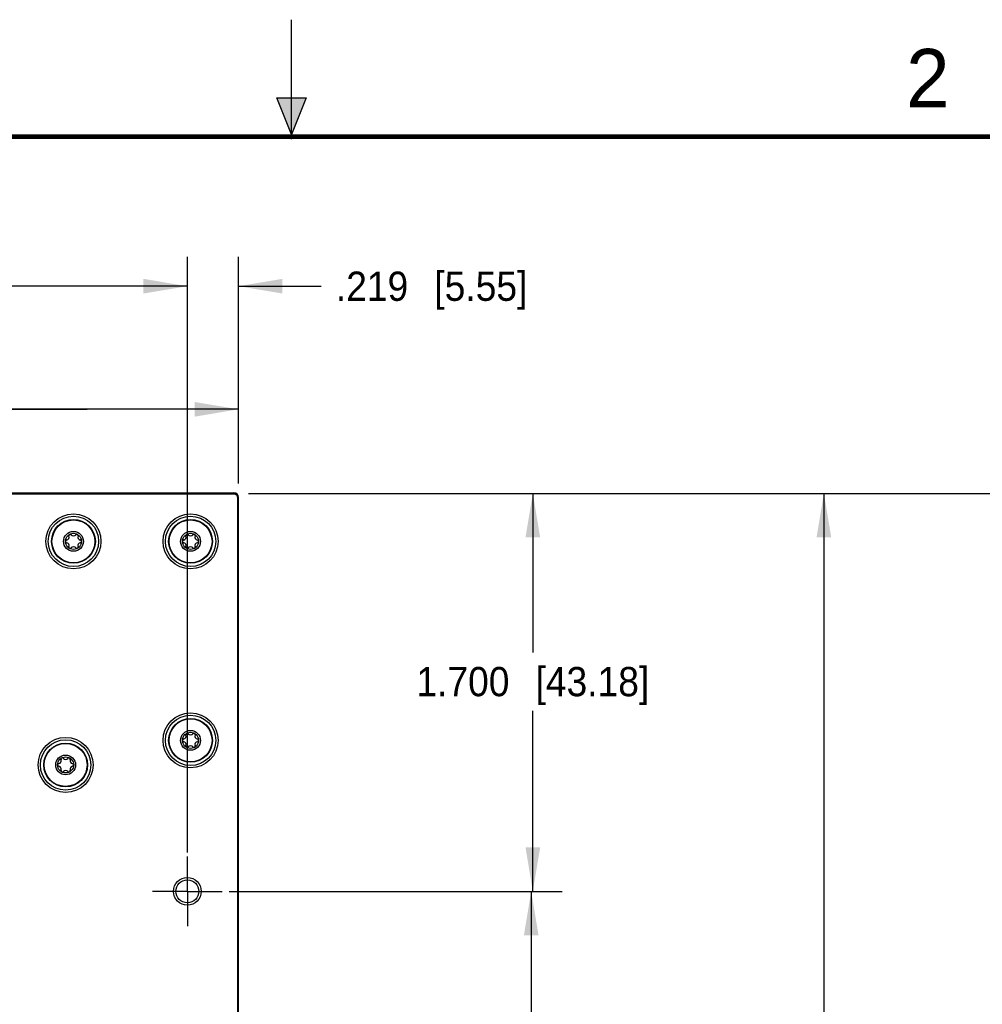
# Model space of a CAD drawing. Header units: inches. Extents: x 0 to 22, y 0 to 17.
# Tile 82 of 106: x 9.8 to 14, y 12.8 to 17. Entities that reach past the tile are written whole.
import ezdxf

# ---------------------------------------------------------------- set-up
doc = ezdxf.new("R2010")
doc.units = ezdxf.units.IN
doc.header["$LTSCALE"] = 1.21
doc.header["$MEASUREMENT"] = 0
doc.linetypes.add('CENTER', pattern=[0.6, 0.375, -0.075, 0.075, -0.075])
doc.layers.get('0').update_dxf_attribs({"linetype": 'CONTINUOUS'})
doc.layers.add('02___PRT_ALL_AXES', color=7, linetype='CONTINUOUS')
doc.styles.get("Standard").update_dxf_attribs({"font": 'txt', "width": 0.95})
doc.styles.add('TEXTSTYLE_2', font='txt')
doc.dimstyles.new('DIMSTYLE_1', dxfattribs={"dimtxt": 0.125, "dimasz": 0.1875, "dimexe": 0.125, "dimexo": 0.0625, "dimgap": 0.0625, "dimtad": 0, "dimtih": 1, "dimtoh": 1, "dimdec": 3, "dimzin": 4, "dimdsep": 46, "dimtxsty": 'STANDARD', "dimblk": '_FILLED', "dimblk1": '_FILLED', "dimblk2": '_FILLED', "dimcen": 0.09, "dimadec": 3, "dimazin": 1, "dimtp": 0.001, "dimtm": 0.001, "dimtfac": 1, "dimtdec": 3, "dimtofl": 0, "dimtmove": 0, "dimatfit": 3, "dimldrblk": '_FILLED', "dimfxl": 1, "dimtolj": 1, "dimtzin": 4, "dimarcsym": 0})

# ---------------------------------------------------------------- blocks, each defined once
blk = doc.blocks.new('_FILLED')
at = {"color": 0, "linetype": 'BYBLOCK'}
blk.add_solid([(0, 0), (-1, 0.167), (-1, -0.167)], dxfattribs=at)
blk = doc.blocks.new('*D0')
at = {"color": 2, "linetype": 'CONTINUOUS'}
for p, q in [((10.8163, 14.9765), (14.6488, 14.9765)), ((14.5238, 14.9765), (14.5238, 10.3388)), ((14.5238, 8.9585), (14.5238, 10.0888)), ((10.4968, 8.9585), (14.6488, 8.9585))]:
    blk.add_line(p, q, dxfattribs=at)
at = {"color": 2, "linetype": 'CONTINUOUS', "xscale": 0.1875, "yscale": 0.1875, "zscale": 0.1875}
for p, rotation in [((14.5238, 14.9765), 90), ((14.5238, 8.9585), 270)]:
    blk.add_blockref('_FILLED', p, dxfattribs=dict(at, rotation=rotation))
at = {"color": 2, "linetype": 'CONTINUOUS', "insert": (14.5238, 10.2763), "char_height": 0.125, "width": 1.66875, "attachment_point": 2, "line_spacing_factor": 0.9}
blk.add_mtext('6.018{\\ftxt.shx;\\W1.000000;\\H0.125000; }[152.86]', dxfattribs=at)
blk = doc.blocks.new('*D1')
at = {"color": 2, "linetype": 'CONTINUOUS'}
for p, q in [((10.8163, 14.9765), (13.3988, 14.9765)), ((13.2738, 14.9765), (13.2738, 11.4815)), ((13.2738, 9.2535), (13.2738, 11.2315)), ((10.8113, 9.2535), (13.3988, 9.2535))]:
    blk.add_line(p, q, dxfattribs=at)
at = {"color": 2, "linetype": 'CONTINUOUS', "xscale": 0.1875, "yscale": 0.1875, "zscale": 0.1875}
for p, rotation in [((13.2738, 14.9765), 90), ((13.2738, 9.2535), 270)]:
    blk.add_blockref('_FILLED', p, dxfattribs=dict(at, rotation=rotation))
at = {"color": 2, "linetype": 'CONTINUOUS', "insert": (13.2738, 11.419), "char_height": 0.125, "width": 1.66875, "attachment_point": 2, "line_spacing_factor": 0.9}
blk.add_mtext('5.723{\\ftxt.shx;\\W1.000000;\\H0.125000; }[145.36]', dxfattribs=at)
blk = doc.blocks.new('*D2')
at = {"color": 2, "linetype": 'CONTINUOUS'}
for p, q in [((10.8163, 14.9765), (12.1557, 14.9765)), ((12.0307, 14.9765), (12.0307, 14.2975)), ((12.0307, 13.2765), (12.0307, 14.0475)), ((10.7659, 13.2765), (12.1557, 13.2765))]:
    blk.add_line(p, q, dxfattribs=at)
at = {"color": 2, "linetype": 'CONTINUOUS', "xscale": 0.1875, "yscale": 0.1875, "zscale": 0.1875}
for p, rotation in [((12.0307, 14.9765), 90), ((12.0307, 13.2765), 270)]:
    blk.add_blockref('_FILLED', p, dxfattribs=dict(at, rotation=rotation))
at = {"color": 2, "linetype": 'CONTINUOUS', "insert": (12.0307, 14.235), "char_height": 0.125, "width": 1.55, "attachment_point": 2, "line_spacing_factor": 0.9}
blk.add_mtext('1.700{\\ftxt.shx;\\W1.000000;\\H0.125000; }[43.18]', dxfattribs=at)
blk = doc.blocks.new('*D3')
at = {"color": 2, "linetype": 'CONTINUOUS'}
for p, q in [((10.7331, 13.2765), (12.1488, 13.2765)), ((12.0238, 13.2765), (12.0238, 12.5649)), ((12.0238, 10.0265), (12.0238, 12.3149)), ((10.7489, 10.0265), (12.1488, 10.0265))]:
    blk.add_line(p, q, dxfattribs=at)
at = {"color": 2, "linetype": 'CONTINUOUS', "xscale": 0.1875, "yscale": 0.1875, "zscale": 0.1875}
for p, rotation in [((12.0238, 13.2765), 90), ((12.0238, 10.0265), 270)]:
    blk.add_blockref('_FILLED', p, dxfattribs=dict(at, rotation=rotation))
at = {"color": 2, "linetype": 'CONTINUOUS', "insert": (12.0238, 12.5024), "char_height": 0.125, "width": 1.55, "attachment_point": 2, "line_spacing_factor": 0.9}
blk.add_mtext('3.250{\\ftxt.shx;\\W1.000000;\\H0.125000; }[82.55]', dxfattribs=at)
blk = doc.blocks.new('*D4')
at = {"color": 2, "linetype": 'CONTINUOUS'}
for p, q in [((10.5553, 13.4735), (10.5553, 15.9865)), ((10.7738, 15.019), (10.7738, 15.9865)), ((10.5553, 15.8615), (10.0553, 15.8615)), ((10.7738, 15.8615), (11.1271, 15.8615))]:
    blk.add_line(p, q, dxfattribs=at)
at = {"color": 2, "linetype": 'CONTINUOUS', "xscale": 0.1875, "yscale": 0.1875, "zscale": 0.1875}
blk.add_blockref('_FILLED', (10.5553, 15.8615), dxfattribs=at)
at = {"color": 2, "linetype": 'CONTINUOUS', "xscale": 0.1875, "yscale": 0.1875, "zscale": 0.1875, "rotation": 180}
blk.add_blockref('_FILLED', (10.7738, 15.8615), dxfattribs=at)
at = {"color": 2, "linetype": 'CONTINUOUS', "insert": (11.1896, 15.924), "char_height": 0.125, "width": 1.3125, "attachment_point": 1, "line_spacing_factor": 0.9}
blk.add_mtext('.219{\\ftxt.shx;\\W1.000000;\\H0.125000; }[5.55]', dxfattribs=at)
blk = doc.blocks.new('*D5')
at = {"color": 2, "linetype": 'CONTINUOUS'}
for p, q in [((7.3053, 13.4813), (7.3053, 15.9865)), ((10.5553, 13.4422), (10.5553, 15.9865)), ((7.3053, 15.8615), (8.0928, 15.8615)), ((10.5553, 15.8615), (9.7678, 15.8615))]:
    blk.add_line(p, q, dxfattribs=at)
at = {"color": 2, "linetype": 'CONTINUOUS', "xscale": 0.1875, "yscale": 0.1875, "zscale": 0.1875, "rotation": 180}
blk.add_blockref('_FILLED', (7.3053, 15.8615), dxfattribs=at)
at = {"color": 2, "linetype": 'CONTINUOUS', "xscale": 0.1875, "yscale": 0.1875, "zscale": 0.1875}
blk.add_blockref('_FILLED', (10.5553, 15.8615), dxfattribs=at)
at = {"color": 2, "linetype": 'CONTINUOUS', "insert": (8.9303, 15.924), "char_height": 0.125, "width": 1.55, "attachment_point": 2, "line_spacing_factor": 0.9}
blk.add_mtext('3.250{\\ftxt.shx;\\W1.000000;\\H0.125000; }[82.55]', dxfattribs=at)
blk = doc.blocks.new('*D7')
at = {"color": 2, "linetype": 'CONTINUOUS'}
for p, q in [((9.4796, 15.174), (9.4796, 15.4606)), ((10.7738, 15.019), (10.7738, 15.4606)), ((10.1267, 15.3356), (9.0619, 15.3356)), ((9.4796, 15.3356), (10.1267, 15.3356)), ((10.7738, 15.3356), (10.1267, 15.3356))]:
    blk.add_line(p, q, dxfattribs=at)
at = {"color": 2, "linetype": 'CONTINUOUS', "xscale": 0.1875, "yscale": 0.1875, "zscale": 0.1875, "rotation": 180}
blk.add_blockref('_FILLED', (9.4796, 15.3356), dxfattribs=at)
at = {"color": 2, "linetype": 'CONTINUOUS', "xscale": 0.1875, "yscale": 0.1875, "zscale": 0.1875}
blk.add_blockref('_FILLED', (10.7738, 15.3356), dxfattribs=at)
at = {"color": 2, "linetype": 'CONTINUOUS', "insert": (8.9994, 15.3981), "char_height": 0.125, "width": 1.55, "attachment_point": 3, "line_spacing_factor": 0.9}
blk.add_mtext('1.294{\\ftxt.shx;\\W1.000000;\\H0.125000; }[32.87]', dxfattribs=at)

msp = doc.modelspace()

# ---------------------------------------------------------------- linework, layer by layer
at = {"color": 2, "linetype": 'CONTINUOUS'}
for p, q in [((11.0003, 16.49), (11, 17)), ((10.9375, 16.6663), (11.0625, 16.6663))]:
    msp.add_line(p, q, dxfattribs=at)
at = {"color": 7, "linetype": 'CONTINUOUS'}
for p, q in [((11, 16.51), (10.9375, 16.6663)), ((11.0625, 16.6663), (11, 16.51)), ((10.7538, 14.9765), (7.1068, 14.9765)), ((9.5879, 14.979), (10.7538, 14.979)), ((10.7538, 14.9735), (10.7538, 14.979)), ((10.7538, 14.9735), (7.1068, 14.9735)), ((10.7708, 9.7865), (10.7708, 14.9565)), ((10.7708, 14.9565), (10.7738, 14.9565)), ((10.7738, 9.3515), (10.7738, 14.9565))]:
    msp.add_line(p, q, dxfattribs=at)
at = {"color": 2, "linetype": 'CONTINUOUS', "const_width": 0.02}
msp.add_lwpolyline([(21.5, 16.5), (0.5, 16.5)], dxfattribs=at)
at = {"color": 7, "linetype": 'CONTINUOUS'}
for centre, radius in [((10.0688, 14.7715), 0.1175), ((10.0688, 14.7715), 0.1075), ((10.5688, 14.7715), 0.1175), ((10.5688, 14.7715), 0.1075), ((10.0688, 14.7715), 0.0344), ((10.5688, 14.7715), 0.0344), ((10.5688, 13.9215), 0.1175), ((10.5688, 13.9215), 0.1075), ((10.0353, 13.8165), 0.1175), ((10.0353, 13.8165), 0.1075), ((10.5688, 13.9215), 0.0344), ((10.0353, 13.8165), 0.0344), ((10.5553, 13.2765), 0.059), ((10.5553, 13.2765), 0.049)]:
    msp.add_circle(centre, radius, dxfattribs=at)
for centre, radius, start, end in [((10.7538, 14.959), 0.02, 0, 90), ((10.7538, 14.9565), 0.02, 0, 90), ((10.7538, 14.9565), 0.017, 0, 90), ((10.0405, 14.7715), 0.00591, 96.8699, 263.1301), ((10.0383, 14.789), 0.0118, 276.8699, 23.1301), ((10.0383, 14.7539), 0.0118, 336.8699, 83.1301), ((10.0546, 14.796), 0.00591, 36.8699, 203.1301), ((10.0688, 14.8066), 0.0118, 216.8699, 323.1301), ((10.083, 14.796), 0.00591, 336.8699, 143.1301), ((10.0993, 14.789), 0.0118, 156.8699, 263.1301), ((10.0993, 14.7539), 0.0118, 96.8699, 203.1301), ((10.0972, 14.7715), 0.00591, 276.8699, 83.1301), ((10.5405, 14.7715), 0.00591, 96.8699, 263.1301), ((10.5383, 14.789), 0.0118, 276.8699, 23.1301), ((10.5383, 14.7539), 0.0118, 336.8699, 83.1301), ((10.5546, 14.796), 0.00591, 36.8699, 203.1301), ((10.5688, 14.8066), 0.0118, 216.8699, 323.1301), ((10.583, 14.796), 0.00591, 336.8699, 143.1301), ((10.5993, 14.789), 0.0118, 156.8699, 263.1301), ((10.5993, 14.7539), 0.0118, 96.8699, 203.1301), ((10.5972, 14.7715), 0.00591, 276.8699, 83.1301), ((10.0546, 14.7469), 0.00591, 156.8699, 323.1301), ((10.0688, 14.7363), 0.0118, 36.8699, 143.1301), ((10.083, 14.7469), 0.00591, 216.8699, 23.1301), ((10.5546, 14.7469), 0.00591, 156.8699, 323.1301), ((10.5688, 14.7363), 0.0118, 36.8699, 143.1301), ((10.583, 14.7469), 0.00591, 216.8699, 23.1301), ((10.5405, 13.9215), 0.00591, 96.8699, 263.1301), ((10.5383, 13.939), 0.0118, 276.8699, 23.1301), ((10.5546, 13.946), 0.00591, 36.8699, 203.1301), ((10.5688, 13.9566), 0.0118, 216.8699, 323.1301), ((10.583, 13.946), 0.00591, 336.8699, 143.1301), ((10.5993, 13.939), 0.0118, 156.8699, 263.1301), ((10.5972, 13.9215), 0.00591, 276.8699, 83.1301), ((10.5383, 13.9039), 0.0118, 336.8699, 83.1301), ((10.5546, 13.8969), 0.00591, 156.8699, 323.1301), ((10.5688, 13.8863), 0.0118, 36.8699, 143.1301), ((10.583, 13.8969), 0.00591, 216.8699, 23.1301), ((10.5993, 13.9039), 0.0118, 96.8699, 203.1301), ((10.0048, 13.834), 0.0118, 276.8699, 23.1301), ((10.0211, 13.841), 0.00591, 36.8699, 203.1301), ((10.0353, 13.8516), 0.0118, 216.8699, 323.1301), ((10.0495, 13.841), 0.00591, 336.8699, 143.1301), ((10.0658, 13.834), 0.0118, 156.8699, 263.1301), ((10.007, 13.8165), 0.00591, 96.8699, 263.1301), ((10.0048, 13.7989), 0.0118, 336.8699, 83.1301), ((10.0658, 13.7989), 0.0118, 96.8699, 203.1301), ((10.0637, 13.8165), 0.00591, 276.8699, 83.1301), ((10.0211, 13.7919), 0.00591, 156.8699, 323.1301), ((10.0353, 13.7813), 0.0118, 36.8699, 143.1301), ((10.0495, 13.7919), 0.00591, 216.8699, 23.1301)]:
    msp.add_arc(centre, radius, start, end, dxfattribs=at)
at = {"color": 2, "linetype": 'CONTINUOUS'}
msp.add_solid([(10.9375, 16.6663), (11.0625, 16.6663), (11, 16.51)], dxfattribs=at)
at = {"layer": '02___PRT_ALL_AXES', "color": 7, "linetype": 'CENTER'}
for q in [(10.5553, 13.4255), (10.4063, 13.2765), (10.5553, 13.1275), (10.7043, 13.2765)]:
    msp.add_line((10.5553, 13.2765), q, dxfattribs=at)
at = {"layer": '02___PRT_ALL_AXES', "color": 7, "linetype": 'CONTINUOUS'}
for centre, radius in [((10.0688, 14.7715), 0.0935), ((10.0688, 14.7715), 0.0917), ((10.5688, 14.7715), 0.0935), ((10.5688, 14.7715), 0.0917), ((10.0688, 14.7715), 0.0424), ((10.5688, 14.7715), 0.0424), ((10.5688, 13.9215), 0.0935), ((10.5688, 13.9215), 0.0917), ((10.5688, 13.9215), 0.0424), ((10.0353, 13.8165), 0.0935), ((10.0353, 13.8165), 0.0917), ((10.0353, 13.8165), 0.0424)]:
    msp.add_circle(centre, radius, dxfattribs=at)

# ---------------------------------------------------------------- texts
at = {"color": 2, "linetype": 'CONTINUOUS', "insert": (13.625, 16.875), "char_height": 0.25, "width": 0.25, "attachment_point": 1, "line_spacing_factor": 0.9, "style": 'TEXTSTYLE_2'}
msp.add_mtext('2', dxfattribs=at)

# ---------------------------------------------------------------- dimensions: what is measured, and where the dimension line sits
at = {"color": 2, "linetype": 'CONTINUOUS'}
dim = msp.add_linear_dim(base=(10.5553, 15.8615), p1=(7.3053, 13.4188), p2=(10.5553, 13.3797), dimstyle='DIMSTYLE_1', dxfattribs=at)
dim.commit()
dim.dimension.update_dxf_attribs({"geometry": '*D5', "text_midpoint": (8.9303, 15.8615), "dimtype": 160})
for base, p1, p2, angle, picture, middle in [((10.5553040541, 15.8614513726), (10.7738040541, 14.9564513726), (10.5553040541, 13.4109723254), 180, '*D4', (11.8458844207, 15.8614513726)), ((9.4796, 15.3356), (10.7738, 14.9565), (9.4796, 15.1115), 180, '*D7', (8.2244, 15.3356)), ((14.5238, 8.9585), (10.7538, 14.9765), (10.4343, 8.9585), 270, '*D0', (14.5238, 10.2138)), ((12.0307, 13.2765), (10.7538, 14.9765), (10.7034, 13.2765), 270, '*D2', (12.0307, 14.1725)), ((13.2738, 9.2535), (10.7538, 14.9765), (10.7488, 9.2535), 270, '*D1', (13.2738, 11.3565)), ((12.0238, 10.0265), (10.6706, 13.2765), (10.6864, 10.0265), 270, '*D3', (12.0238, 12.4399))]:
    dim = msp.add_linear_dim(base=base, p1=p1, p2=p2, angle=angle, dimstyle='DIMSTYLE_1', dxfattribs=at)
    dim.commit()
    dim.dimension.update_dxf_attribs({"geometry": picture, "text_midpoint": middle, "dimtype": 160})

doc.saveas('drawing.dxf')
